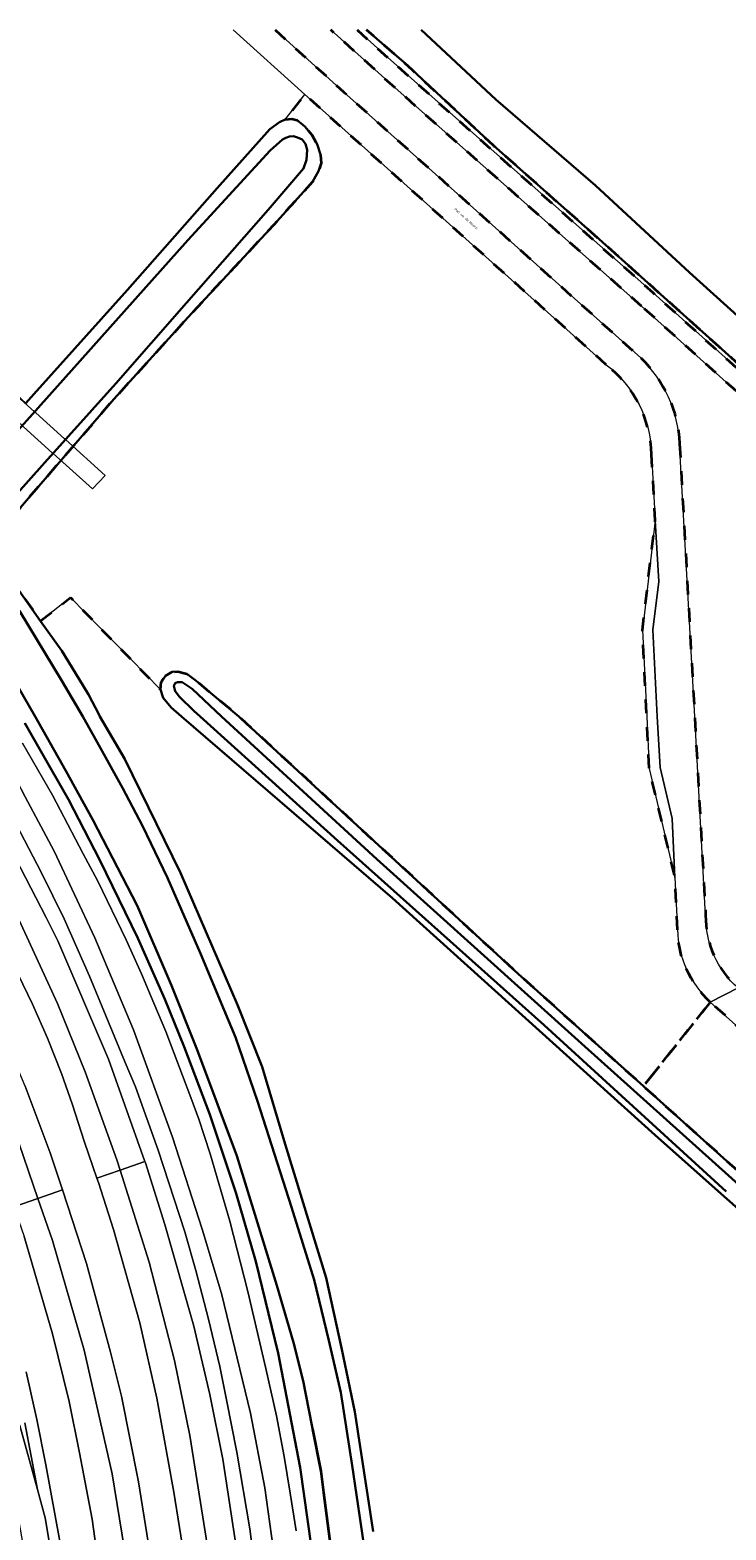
# Model space of a CAD drawing. Extents: x 105780 to 185197, y 477999 to 525027.
# Tile 251 of 256: x 109090 to 109192, y 479881 to 480100. Entities that reach past the tile are written whole.
import ezdxf
from ezdxf.enums import TextEntityAlignment as Align

# ---------------------------------------------------------------- set-up
doc = ezdxf.new("R2010")
doc.units = 0
doc.linetypes.add('XX-HIDDEN', pattern=[4, 2, -2])
for name, color, linetype, lineweight in [('B-GV-GR-GRAS_GAZON-G', 252, 'Continuous', 13), ('B-GV-GR-MATERIAALGRENS-G', 252, 'XX-HIDDEN', 35), ('B-WE-GW-WATERGANG_SLOOT_INSTEEK-G', 252, 'Continuous', 30), ('B1-WE-GK-BESCHOEIING-G', 130, 'GK-BESCHOEIING', 35), ('B1-WE-GR-BOUWLAND-GV', 80, 'Continuous', 13), ('B1-WE-KW-KUNSTWERK_DEK-BRUG', 252, 'Continuous', 18), ('B1-WE-OG-TOPOGRAFIE-T18', 10, 'Continuous', 18), ('B1-WE-OG-WEG-GV', 7, 'Continuous', 18), ('B1-WE-VH-VERHARDING_ASFALT-GV', 252, 'Continuous', 18), ('B1-WE-VH-VERHARDING_BETONSTRAATSTEEN-GV', 252, 'Continuous', 18)]:
    doc.layers.add(name, color=color, linetype=linetype, lineweight=lineweight)
doc.styles.add('NLCS-ISO-M200-T18', font='NLCS-ISO.ttf', dxfattribs={"height": 0.36})
doc.linetypes.add('GK-BESCHOEIING', pattern='A,30,-5,[1,NLCS.SHX,S=1,R=0,X=0,Y=0],-5', length=40)

msp = doc.modelspace()

# ---------------------------------------------------------------- linework, layer by layer
at = {"layer": 'B-GV-GR-GRAS_GAZON-G', "flags": 128}
for points in [[(109037.927, 480100.013), (109072.076, 480069.188), (109072.738, 480067.732), (109074.722, 480060.589), (109076.971, 480057.281), (109089.67, 480045.629), (109090.84, 480046.933)], [(109090.84, 480046.933), (109104.488, 480062.147), (109117.575, 480076.959), (109125.243, 480085.574), (109126.67, 480086.577), (109127.484, 480086.977), (109130.326, 480090.638), (109119.885, 480100.013)]]:
    msp.add_lwpolyline(points, dxfattribs=at)
at = {"layer": 'B-GV-GR-MATERIAALGRENS-G', "flags": 128}
for points in [[(109125.997, 480100.013), (109136.051, 480090.969), (109179.327, 480052.234)], [(109179.451, 480059.771), (109143.492, 480091.597), (109134.132, 480100.013)], [(109137.953, 480100.013), (109142.865, 480095.597), (109181.071, 480061.765), (109245.176, 480004.201), (109249.859, 480000), (109492.175, 479782.604), (109643.343, 479646.927), (109648.133, 479642.756)], [(109640.155, 479618.57), (109823.649, 479454.317), (109840.315, 479438.632), (109873.594, 479406.121), (109897.876, 479433.118), (109899.467, 479433.144), (109901.276, 479433.173), (109899.378, 479433.522), (109889.007, 479433.599), (109887.773, 479433.338), (109886.765, 479432.904), (109884.881, 479430.839), (109872.552, 479418.613), (109871.634, 479417.845), (109870.865, 479417.603), (109869.974, 479417.729), (109868.901, 479418.424), (109867.87, 479419.416), (109866.874, 479420.473), (109865.976, 479421.494), (109848.15, 479437.142), (109831.746, 479452.338), (109811.814, 479471.198), (109792.909, 479488.499), (109775.535, 479503.799), (109749.51, 479526.846), (109722.953, 479550.937), (109699.334, 479572.422), (109677.358, 479592.3), (109650.369, 479616.646), (109649.943, 479617.278), (109649.716, 479618.042), (109649.691, 479619.036), (109650.7, 479621.182), (109662.323, 479634.183), (109662.625, 479634.711), (109662.562, 479635.142), (109661.939, 479636.074), (109653.81, 479643.488), (109629.95, 479665.326), (109601.709, 479690.476), (109598.676, 479692.519), (109596.766, 479694.057), (109594.694, 479696.192), (109591.633, 479698.997), (109577.742, 479711.222), (109563.461, 479724.61), (109558.394, 479729.417), (109554.147, 479732.993), (109550.427, 479736.2), (109547.694, 479738.539), (109539.863, 479745.95), (109536.64, 479749.12), (109535.256, 479750.157), (109533.576, 479751.462), (109531.929, 479752.766), (109529.426, 479754.838), (109519.225, 479764.254), (109507.837, 479774.506), (109491.11, 479788.608), (109463.225, 479815.139), (109434.982, 479838.574), (109415.792, 479855.502), (109405.154, 479865.381), (109395.024, 479873.449), (109383.88, 479885.128), (109381.591, 479887.67), (109376.181, 479893.191), (109368.145, 479900.598), (109358.992, 479908.789), (109324.824, 479940.001), (109297.41, 479965.099), (109277.185, 479981.748), (109270.374, 479985.994), (109261.501, 479992.667), (109250.665, 480000), (109242.603, 480007.496), (109234.793, 480014.414), (109228.985, 480019.618), (109225.416, 480022.962), (109218.542, 480028.969), (109214.057, 480033.011), (109190.705, 480053.884), (109173.283, 480069.521), (109157.84, 480083.192), (109146.056, 480094.145), (109144.795, 480095.317), (109141.977, 480097.744), (109139.343, 480100.013)], [(109174.298, 480051.241), (109133.347, 480087.925), (109130.326, 480090.638), (109127.484, 480086.977)], [(109127.484, 480086.977), (109128.448, 480087.071), (109129.207, 480086.863), (109130.367, 480085.942), (109131.372, 480084.718), (109132.123, 480083.394), (109132.619, 480081.869), (109132.711, 480080.601), (109132.348, 480079.438), (109131.474, 480077.872), (109125.852, 480071.676), (109113.332, 480058.179), (109102.496, 480046.24), (109096.664, 480039.48), (109087.647, 480029.028), (109085.751, 480026.253), (109085.033, 480025.041), (109084.824, 480024.231), (109085.071, 480023.368), (109091.813, 480013.903), (109096.184, 480017.307), (109109.288, 480003.905), (109109.398, 480005.019), (109110.013, 480005.927), (109110.98, 480006.478), (109111.843, 480006.573), (109113.158, 480006.209), (109114.52, 480005.185), (109120.744, 480000), (109161.452, 479962.502), (109179.716, 479946.135), (109189.466, 479958.391)], [(109241.79, 479998.59), (109243.916, 480001.921), (109179.451, 480059.771)], [(109184.99, 480039.734), (109187.186, 480000), (109188.787, 479971.026)], [(109184.683, 479968.916), (109184.312, 479976.516), (109180.566, 479992.394), (109180.187, 480000), (109179.56, 480012.576), (109181.43, 480028.566), (109180.895, 480038.183)]]:
    msp.add_lwpolyline(points, dxfattribs=at)
for points in [[(109179.327, 480052.234, -0.1922203), (109184.99, 480039.734)], [(109180.895, 480038.183, 0.225965), (109174.298, 480051.241)], [(109188.787, 479971.026, 0.2179152), (109193.507, 479960.443)], [(109189.466, 479958.391, -0.2052831), (109184.683, 479968.916)]]:
    msp.add_lwpolyline(points, format="xyb", dxfattribs=at)
msp.add_lwpolyline([(109189.466, 479958.391), (109179.716, 479946.135), (109193.84, 479933.479), (109235.512, 479896.472), (109268.524, 479866.782), (109303.214, 479835.522), (109335.769, 479806.73), (109363.023, 479782.316), (109400.343, 479748.222), (109435.857, 479716.394), (109451.065, 479702.999), (109451.689, 479702.233), (109451.884, 479701.701), (109451.945, 479700.972), (109451.707, 479700.179), (109451.239, 479699.519), (109450.573, 479699.127), (109449.944, 479699.131), (109448.392, 479699.772), (109454.8, 479693.622), (109454.606, 479694.352), (109454.711, 479695.114), (109455.048, 479695.906), (109455.517, 479696.632), (109455.985, 479697.192), (109456.551, 479697.486), (109457.147, 479697.481), (109458.072, 479697.11), (109459.984, 479695.871), (109467.385, 479688.595), (109507.573, 479652.459), (109546.776, 479617.656), (109557.671, 479628.12), (109440.784, 479733.155), (109302.894, 479856.826)], close=True, dxfattribs=at)
at = {"layer": 'B-WE-GW-WATERGANG_SLOOT_INSTEEK-G', "flags": 128}
for points in [[(109139.343, 480100.013), (109141.977, 480097.744), (109144.795, 480095.317), (109146.056, 480094.145), (109157.84, 480083.192), (109173.283, 480069.521), (109190.705, 480053.884), (109214.057, 480033.011)], [(109200.934, 480051.618), (109186.426, 480064.703), (109172.727, 480077.377), (109158.215, 480089.904), (109147.316, 480100.013)], [(109147.316, 480100.013), (109158.215, 480089.904), (109172.727, 480077.377), (109186.426, 480064.703), (109200.934, 480051.618)], [(109087.647, 480029.028), (109096.664, 480039.48), (109102.496, 480046.24), (109113.332, 480058.179), (109125.852, 480071.676), (109131.474, 480077.872), (109132.348, 480079.438), (109132.711, 480080.601), (109132.619, 480081.869), (109132.123, 480083.394), (109131.372, 480084.718), (109130.367, 480085.942), (109129.207, 480086.863), (109128.448, 480087.071), (109127.484, 480086.977), (109126.67, 480086.577), (109125.243, 480085.574), (109117.575, 480076.959), (109104.488, 480062.147), (109090.84, 480046.933), (109089.67, 480045.629)], [(109080.172, 480032.414), (109091.468, 480044.957), (109113.295, 480069.39), (109125.305, 480082.435), (109127.091, 480084.045), (109127.549, 480084.295), (109128.109, 480084.494), (109128.667, 480084.541), (109129.274, 480084.333), (109129.931, 480084.075), (109130.433, 480083.412), (109130.68, 480082.549), (109130.568, 480081.079), (109130.154, 480079.815), (109124.989, 480073.818), (109113.077, 480060.265), (109102.8, 480048.526), (109092.424, 480036.99), (109084.041, 480027.62)], [(109084.041, 480027.62), (109092.424, 480036.99), (109102.8, 480048.526), (109113.077, 480060.265), (109124.989, 480073.818), (109130.154, 480079.815), (109130.568, 480081.079), (109130.68, 480082.549), (109130.433, 480083.412), (109129.931, 480084.075), (109129.274, 480084.333), (109128.667, 480084.541), (109128.109, 480084.494), (109127.549, 480084.295), (109127.091, 480084.045), (109125.305, 480082.435), (109113.295, 480069.39), (109091.468, 480044.957), (109080.172, 480032.414)], [(109140.294, 479881.27), (109137.637, 479898.681), (109135.684, 479908.005), (109133.472, 479918.191), (109127.485, 479937.68), (109124.121, 479948.968), (109120.509, 479958.005), (109112.201, 479977.213), (109104.04, 479993.87), (109100.475, 480000), (109100.358, 480000.225), (109098.818, 480003.189), (109097.443, 480005.428), (109094.909, 480009.556), (109091.813, 480013.903), (109085.071, 480023.368)], [(109088.718, 480015.366), (109094.932, 480005.181), (109097.957, 480000), (109100.083, 479996.241), (109103.778, 479989.589), (109106.653, 479984.069), (109110.342, 479976.489), (109115.132, 479965.456), (109118.583, 479957.215), (109120.211, 479953.294), (109123.456, 479943.928), (109128.413, 479928.521), (109131.682, 479917.896), (109133.838, 479909.069), (109135.572, 479901.503), (109137.251, 479890.89), (109139.146, 479878.055)], [(109139.146, 479878.055), (109137.251, 479890.89), (109135.572, 479901.503), (109133.838, 479909.069), (109131.682, 479917.896), (109128.413, 479928.521), (109123.456, 479943.928), (109120.211, 479953.294), (109118.583, 479957.215), (109115.132, 479965.456), (109110.342, 479976.489), (109106.653, 479984.069), (109103.778, 479989.589), (109100.083, 479996.241), (109097.957, 480000), (109094.932, 480005.181), (109088.718, 480015.366)], [(109134.649, 479874.676), (109132.673, 479890.062), (109130.085, 479903.199), (109128.701, 479908.808), (109126.244, 479917.107), (109120.417, 479936), (109114.666, 479951.446), (109110.891, 479960.815), (109105.906, 479972.446), (109099.438, 479984.949), (109095.481, 479992.1), (109091, 480000), (109087.736, 480005.74)], [(109087.736, 480005.74), (109091, 480000), (109095.481, 479992.1), (109099.438, 479984.949), (109105.906, 479972.446), (109110.891, 479960.815), (109114.666, 479951.446), (109120.417, 479936), (109126.244, 479917.107), (109128.701, 479908.808), (109130.085, 479903.199), (109132.673, 479890.062), (109134.649, 479874.676)], [(109193.84, 479933.479), (109179.716, 479946.135), (109161.452, 479962.502), (109120.744, 480000), (109114.52, 480005.185), (109113.158, 480006.209), (109111.843, 480006.573), (109110.98, 480006.478), (109110.013, 480005.927), (109109.398, 480005.019), (109109.288, 480003.905), (109109.685, 480002.735), (109110.841, 480001.307), (109112.373, 480000), (109143.113, 479973.534), (109181.424, 479939.002), (109213.188, 479910.779)], [(109191.79, 479930.792), (109165.231, 479955.036), (109135.114, 479981.922), (109115.105, 480000), (109114.173, 480000.823), (109112.058, 480002.867), (109111.456, 480003.683), (109111.258, 480004.445), (109111.413, 480004.849), (109111.769, 480004.999), (109112.479, 480004.993), (109113.892, 480004.02), (109118.184, 480000), (109140.858, 479979.197), (109170.678, 479952.346), (109199.741, 479926.262)], [(109199.741, 479926.262), (109170.678, 479952.346), (109140.858, 479979.197), (109118.184, 480000), (109113.892, 480004.02), (109112.479, 480004.993), (109111.769, 480004.999), (109111.413, 480004.849), (109111.258, 480004.445), (109111.456, 480003.683), (109112.058, 480002.867), (109114.173, 480000.823), (109115.105, 480000), (109135.114, 479981.922), (109165.231, 479955.036), (109191.79, 479930.792)], [(109089.502, 479999), (109091.84, 479994.953), (109095.873, 479987.904), (109100.454, 479979.076), (109105.976, 479967.713), (109109.941, 479958.817), (109112.734, 479951.87), (109116.494, 479942.015), (109120.322, 479930.518), (109123.184, 479920.583), (109126.466, 479907.239), (109129.672, 479890.591), (109131.313, 479878.889)]]:
    msp.add_lwpolyline(points, dxfattribs=at)
at = {"layer": 'B1-WE-GK-BESCHOEIING-G', "flags": 128}
msp.add_lwpolyline([(109131.472, 479896.159), (109132.673, 479890.062), (109133.074, 479886.938), (109134.365, 479876.884), (109134.649, 479874.676), (109134.845, 479872.788), (109135.485, 479866.623), (109135.702, 479864.531), (109136.035, 479860.306), (109136.339, 479856.443), (109136.956, 479845.606), (109136.807, 479836.899), (109136.726, 479832.158), (109136.631, 479830.363), (109136.517, 479828.191), (109136.188, 479821.958), (109136.178, 479821.786), (109135.815, 479815.797), (109135.624, 479812.653), (109135.503, 479811.041), (109134.985, 479804.131), (109134.817, 479801.892), (109133.553, 479792.062), (109132.336, 479784.739), (109131.683, 479780.813), (109130.476, 479774.896), (109129.256, 479768.914), (109129.038, 479767.845), (109128.821, 479766.87), (109127.699, 479761.816), (109125.413, 479751.529), (109125.408, 479751.507), (109123.827, 479745.229), (109122.918, 479741.619)], dxfattribs=at)
at = {"layer": 'B1-WE-GR-BOUWLAND-GV', "flags": 128}
msp.add_lwpolyline([(109213.188, 479910.779), (109181.424, 479939.002), (109143.113, 479973.534), (109112.373, 480000), (109110.841, 480001.307), (109109.685, 480002.735), (109109.288, 480003.905), (109096.184, 480017.307), (109091.813, 480013.903), (109094.909, 480009.556), (109097.443, 480005.428), (109098.818, 480003.189), (109100.358, 480000.225), (109100.475, 480000), (109104.04, 479993.87), (109112.201, 479977.213), (109120.509, 479958.005), (109124.121, 479948.968), (109127.485, 479937.68), (109133.472, 479918.191), (109135.684, 479908.005), (109137.637, 479898.681), (109140.294, 479881.27)], dxfattribs=at)
at = {"layer": 'B1-WE-KW-KUNSTWERK_DEK-BRUG', "flags": 128}
msp.add_lwpolyline([(109090.943, 480044.375), (109085.238, 480049.499), (109083.44, 480047.492), (109089.138, 480042.37), (109089.331, 480042.196), (109093.522, 480038.429), (109093.631, 480038.331), (109099.401, 480033.144), (109101.239, 480035.126), (109095.436, 480040.338), (109095.321, 480040.441), (109091.116, 480044.219)], close=True, dxfattribs=at)
at = {"layer": 'B1-WE-OG-WEG-GV', "flags": 128}
for points in [[(108991.935, 480100.013), (109006.542, 480087.158), (109025.823, 480069.194), (109038.141, 480056.779), (109048.506, 480045.844), (109058.759, 480034.016), (109066.74, 480024.048), (109069.861, 480019.696), (109074.43, 480013.224), (109083.317, 479999), (109086.446, 479993.983), (109088.34, 479990.636), (109089.566, 479988.293), (109093.801, 479980.37), (109099.708, 479967.762), (109105.376, 479954.326), (109111.06, 479938.704), (109115.393, 479925.295), (109118.179, 479915.922), (109122.414, 479898.516), (109124.524, 479887.636), (109126.196, 479875.362)], [(109126.196, 479875.362), (109124.524, 479887.636), (109122.414, 479898.516), (109118.179, 479915.922), (109115.393, 479925.295), (109111.06, 479938.704), (109105.376, 479954.326), (109099.708, 479967.762), (109093.801, 479980.37), (109089.566, 479988.293), (109088.34, 479990.636), (109086.446, 479993.983), (109083.317, 479999), (109074.43, 480013.224), (109069.861, 480019.696), (109066.74, 480024.048), (109058.759, 480034.016), (109048.506, 480045.844), (109038.141, 480056.779), (109025.823, 480069.194), (109006.542, 480087.158), (108991.935, 480100.013)], [(109131.313, 479878.889), (109129.672, 479890.591), (109126.466, 479907.239), (109123.184, 479920.583), (109120.322, 479930.518), (109116.494, 479942.015), (109112.734, 479951.87), (109109.941, 479958.817), (109105.976, 479967.713), (109100.454, 479979.076), (109095.873, 479987.904), (109091.84, 479994.953), (109089.502, 479999)], [(109129.073, 479881.359), (109128.208, 479886.846), (109127.346, 479892.163), (109126.192, 479898.084), (109124.68, 479904.992), (109122.016, 479916.236), (109119.425, 479926.452), (109116.54, 479936.271), (109114.881, 479941.326), (109113.733, 479944.476), (109110.054, 479954.079), (109108.327, 479958.246), (109106.524, 479962.506), (109104.293, 479967.465), (109100.182, 479975.985), (109098.031, 479979.992), (109093.559, 479988.512), (109089.174, 479996.119)], [(109089.174, 479996.119), (109093.559, 479988.512), (109098.031, 479979.992), (109100.182, 479975.985), (109104.293, 479967.465), (109106.524, 479962.506), (109108.327, 479958.246), (109110.054, 479954.079), (109113.733, 479944.476), (109114.881, 479941.326), (109116.54, 479936.271), (109119.425, 479926.452), (109122.016, 479916.236), (109124.68, 479904.992), (109126.192, 479898.084), (109127.346, 479892.163), (109128.208, 479886.846), (109129.073, 479881.359)], [(109084.328, 479986.675), (109092.643, 479970.688), (109094.332, 479967.306), (109101.722, 479950.079), (109107.017, 479935.161), (109107.093, 479934.945), (109109.943, 479925.961), (109114.165, 479911.165), (109116.488, 479901.231), (109118.374, 479891.797), (109120.696, 479876.472)], [(109123.373, 479873.24), (109122.31, 479881.659), (109120.416, 479892.798), (109118.937, 479900.442), (109117.935, 479905.306), (109116.278, 479912.18), (109114.444, 479919.29), (109112.846, 479924.918), (109108.953, 479936.834), (109105.639, 479946.018), (109104.159, 479949.572), (109098.963, 479962.14), (109095.235, 479970.494), (109091.936, 479977.196), (109088.24, 479984.295)], [(109088.24, 479984.295), (109091.936, 479977.196), (109095.235, 479970.494), (109098.963, 479962.14), (109104.159, 479949.572), (109105.639, 479946.018), (109108.953, 479936.834), (109112.846, 479924.918), (109114.444, 479919.29), (109116.278, 479912.18), (109117.935, 479905.306), (109118.937, 479900.442), (109120.416, 479892.798), (109122.31, 479881.659), (109123.373, 479873.24)], [(109112.873, 479876.695), (109111.224, 479886.965), (109108.758, 479900.663), (109106.285, 479911.666), (109102.454, 479925.245), (109100.256, 479932.122), (109100.039, 479932.754), (109098.241, 479937.991), (109096.409, 479943.584), (109094.852, 479947.985), (109092.837, 479953.12), (109090.639, 479958.071), (109082.876, 479974.04)], [(109093.72, 479875.99), (109092.5, 479883.25), (109091.377, 479887.349), (109088.81, 479896.72), (109084.96, 479910.48), (109084.802, 479911.11), (109084.643, 479911.739), (109072.89, 479946.122), (109072.857, 479946.199), (109072.823, 479946.276), (109061.608, 479967.192), (109061.186, 479967.376), (109060.747, 479967.521), (109060.297, 479967.623), (109059.84, 479967.683), (109059.379, 479967.701), (109066.442, 479954.56), (109072.607, 479940.134), (109078.082, 479925.097), (109082.845, 479909.621), (109086.418, 479895.685), (109089.5, 479877.653)], [(109089.542, 479946.155), (109093.206, 479936.435), (109094.991, 479931.013), (109098.518, 479920.297), (109101.987, 479907.357), (109103.631, 479900.965), (109106.104, 479888.495), (109107.476, 479879.705)], [(109100.556, 479874.255), (109099.333, 479883.066), (109097.49, 479892.733), (109095.998, 479900.202), (109093.54, 479910.045), (109089.425, 479924.212)], [(109095.311, 479876.121), (109092.59, 479890.973), (109091.273, 479897.564), (109089.694, 479904.506)], [(109089.694, 479904.506), (109091.273, 479897.564), (109092.59, 479890.973), (109095.311, 479876.121)], [(109088.81, 479896.72), (109091.377, 479887.349), (109089.514, 479897.067)], [(109089.514, 479897.067), (109091.377, 479887.349), (109092.5, 479883.25), (109093.72, 479875.99)]]:
    msp.add_lwpolyline(points, dxfattribs=at)
at = {"layer": 'B1-WE-VH-VERHARDING_ASFALT-GV', "flags": 128}
for points in [[(109119.885, 480100.013), (109130.326, 480090.638), (109133.347, 480087.925), (109174.298, 480051.241)], [(109179.327, 480052.234), (109136.051, 480090.969), (109125.997, 480100.013)], [(109134.132, 480100.013), (109143.492, 480091.597), (109179.451, 480059.771), (109243.916, 480001.921), (109245.176, 480004.201), (109181.071, 480061.765), (109142.865, 480095.597), (109137.953, 480100.013)], [(109188.787, 479971.026), (109187.186, 480000), (109184.99, 480039.734)], [(109180.895, 480038.183), (109181.43, 480028.566), (109181.939, 480019.676), (109181.067, 480012.623), (109181.737, 480000), (109182.132, 479992.569), (109183.907, 479985.111), (109184.312, 479976.516), (109184.683, 479968.916)], [(109082.876, 479974.04), (109090.639, 479958.071), (109092.837, 479953.12), (109094.852, 479947.985), (109096.409, 479943.584), (109098.241, 479937.991), (109100.039, 479932.754), (109103.416, 479933.919), (109102.944, 479935.419), (109098.313, 479948.222), (109094.272, 479958.169), (109088.391, 479970.973)], [(109189.466, 479958.391), (109193.507, 479960.443)]]:
    msp.add_lwpolyline(points, dxfattribs=at)
at = {"layer": 'B1-WE-VH-VERHARDING_ASFALT-GV'}
for points in [[(109184.99, 480039.734, 0.1922203), (109179.327, 480052.234)], [(109174.298, 480051.241, -0.225965), (109180.895, 480038.183)], [(109193.507, 479960.443, -0.2179152), (109188.787, 479971.026)], [(109184.683, 479968.916, 0.2052831), (109189.466, 479958.391)]]:
    msp.add_lwpolyline(points, format="xyb", dxfattribs=at)
at = {"layer": 'B1-WE-VH-VERHARDING_ASFALT-GV', "flags": 128}
for points in [[(109057.236, 480027.885), (109054.2, 480025.433), (109061.402, 480015.579), (109065.303, 480009.623), (109069.804, 480002.579), (109078.315, 479988.852), (109083.974, 479979.293), (109088.391, 479970.973), (109094.272, 479958.169), (109098.313, 479948.222), (109102.944, 479935.419), (109103.416, 479933.919), (109107.017, 479935.161), (109101.722, 479950.079), (109094.332, 479967.306), (109092.643, 479970.688), (109084.328, 479986.675), (109079.472, 479995.341), (109077.291, 479999), (109075.566, 480001.894), (109070.394, 480009.82), (109065.155, 480017.445), (109061.143, 480022.835)], [(109094.991, 479931.013), (109093.206, 479936.435), (109089.542, 479946.155), (109085.524, 479955.553), (109081.494, 479964.355), (109074.533, 479977.926), (109071.256, 479984.107), (109066.402, 479992.359), (109062.3, 479999), (109062.097, 479999.328), (109059.293, 480003.569), (109058.11, 480005.253), (109051.691, 480014.389), (109047.352, 480019.902), (109044.189, 480017.348), (109048.472, 480012.045), (109057.72, 479998.87), (109064.212, 479988.504), (109069.966, 479978.532), (109076.841, 479965.377), (109083.113, 479951.893), (109087.956, 479939.877), (109091.435, 479929.787)], [(109091.435, 479929.787), (109087.956, 479939.877), (109083.113, 479951.893), (109076.841, 479965.377), (109069.966, 479978.532), (109064.212, 479988.504), (109057.72, 479998.87), (109048.472, 480012.045), (109044.189, 480017.348), (109041.039, 480014.804), (109042.951, 480012.381), (109050.412, 480002.275), (109052.622, 479999.114), (109052.701, 479999), (109054.098, 479997.002), (109060.243, 479987.423), (109067.679, 479974.749), (109072.946, 479964.643), (109077.422, 479955.24), (109082.227, 479943.809), (109085.651, 479935.197), (109087.926, 479928.577)], [(109193.507, 479960.443), (109189.466, 479958.391), (109302.894, 479856.826), (109440.784, 479733.155), (109557.671, 479628.12), (109578.738, 479609.189), (109581.396, 479612.347), (109575.025, 479618.1), (109570.588, 479623.98), (109555.828, 479637.29), (109549.591, 479640.985), (109543.655, 479646.294), (109443.93, 479735.851), (109298.745, 479866.094)], [(109103.416, 479933.919), (109100.039, 479932.754), (109100.256, 479932.122), (109102.454, 479925.245), (109106.285, 479911.666), (109108.758, 479900.663), (109111.224, 479886.965), (109112.873, 479876.695), (109114.155, 479866.334), (109115.064, 479856.688), (109115.614, 479846.877), (109115.888, 479839.542), (109115.772, 479831.199), (109119.672, 479831.042), (109119.742, 479840.628), (109118.451, 479860.112), (109116.491, 479876.919), (109113.561, 479895.243), (109111.343, 479906.169), (109107.639, 479920.493)], [(109107.017, 479935.161), (109103.416, 479933.919), (109107.639, 479920.493), (109111.343, 479906.169), (109113.561, 479895.243), (109116.491, 479876.919), (109118.451, 479860.112), (109119.742, 479840.628), (109119.672, 479831.042), (109123.333, 479830.895), (109123.333, 479844.417), (109122.91, 479849.913), (109122.488, 479856.677), (109122.066, 479862.913), (109120.696, 479876.472), (109118.374, 479891.797), (109116.488, 479901.231), (109114.165, 479911.165), (109109.943, 479925.961), (109107.093, 479934.945)], [(109106.889, 479831.556), (109107.125, 479837.415), (109106.566, 479855.98), (109104.773, 479874.157), (109102.244, 479889.638), (109098.156, 479907.649), (109093.557, 479923.634), (109091.435, 479929.787), (109087.926, 479928.577), (109089.425, 479924.212), (109093.54, 479910.045), (109095.998, 479900.202), (109097.49, 479892.733), (109099.333, 479883.066), (109100.556, 479874.255), (109101.872, 479863.446), (109103.102, 479842.602), (109102.995, 479831.712)], [(109110.625, 479831.406), (109110.681, 479840.461), (109110.132, 479853.39), (109109.584, 479860.313), (109108.485, 479872.049), (109107.476, 479879.705), (109106.104, 479888.495), (109103.631, 479900.965), (109101.987, 479907.357), (109098.518, 479920.297), (109094.991, 479931.013), (109091.435, 479929.787), (109093.557, 479923.634), (109098.156, 479907.649), (109102.244, 479889.638), (109104.773, 479874.157), (109106.566, 479855.98), (109107.125, 479837.415), (109106.889, 479831.556)]]:
    msp.add_lwpolyline(points, close=True, dxfattribs=at)
at = {"layer": 'B1-WE-VH-VERHARDING_BETONSTRAATSTEEN-GV', "flags": 128}
msp.add_lwpolyline([(109181.43, 480028.566), (109179.56, 480012.576), (109180.187, 480000), (109180.566, 479992.394), (109184.312, 479976.516), (109183.907, 479985.111), (109182.132, 479992.569), (109181.737, 480000), (109181.067, 480012.623), (109181.939, 480019.676)], close=True, dxfattribs=at)

# ---------------------------------------------------------------- texts
at = {"layer": 'B1-WE-OG-TOPOGRAFIE-T18', "style": 'NLCS-ISO-M200-T18'}
msp.add_text('Pad om de Noord', height=0.36, rotation=318.3, dxfattribs=at).set_placement((109153.853, 480072.528), align=Align.MIDDLE)

doc.saveas('drawing.dxf')
